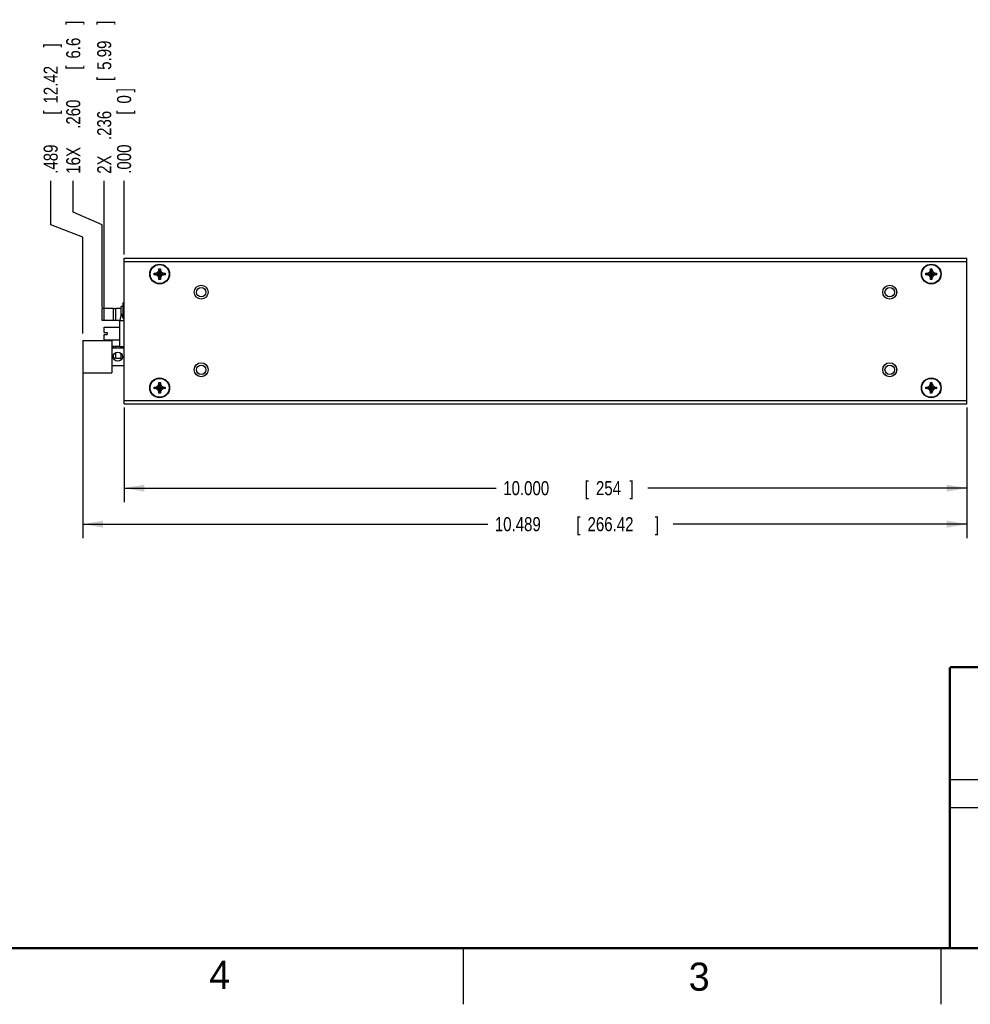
# Model space of a CAD drawing. Header units: inches. Extents: x 0 to 34, y 0 to 22.
# Tile 11 of 21: x 17.3 to 25.8, y 0 to 8.8. Entities that reach past the tile are written whole.
import ezdxf

# ---------------------------------------------------------------- set-up
doc = ezdxf.new("R2010")
doc.units = ezdxf.units.IN
doc.header["$LTSCALE"] = 1.87
doc.header["$MEASUREMENT"] = 0
doc.layers.get('0').update_dxf_attribs({"linetype": 'CONTINUOUS'})
doc.layers.add('DIMENSIONS', color=7, linetype='CONTINUOUS')
doc.styles.get("Standard").update_dxf_attribs({"font": 'txt', "width": 0.8})
doc.dimstyles.new('DIMSTYLE_1', dxfattribs={"dimtxt": 0.125, "dimasz": 0.18, "dimexe": 0.18, "dimexo": 0.0625, "dimgap": 0.09, "dimtad": 0, "dimtih": 1, "dimtoh": 1, "dimdec": 3, "dimlfac": 1.333333, "dimzin": 4, "dimdsep": 46, "dimtxsty": 'STANDARD', "dimblk": '_FILLED', "dimblk1": '_FILLED', "dimblk2": '_FILLED', "dimcen": 0.09, "dimadec": 0, "dimazin": 0, "dimtp": 0.01, "dimtm": 0.01, "dimtfac": 1, "dimtdec": 3, "dimtofl": 0, "dimtmove": 0, "dimatfit": 3, "dimldrblk": '_FILLED', "dimfxl": 1, "dimtolj": 1, "dimtzin": 4, "dimarcsym": 0})
doc.dimstyles.new('DIMSTYLE_2', dxfattribs={"dimtxt": 0.125, "dimasz": 0.18, "dimexe": 0.18, "dimexo": 0.0625, "dimgap": 0.09, "dimtad": 0, "dimtih": 1, "dimtoh": 1, "dimdec": 3, "dimlfac": 1.333333, "dimzin": 4, "dimdsep": 46, "dimtxsty": 'STANDARD', "dimblk": '_FILLED', "dimblk1": '_FILLED', "dimblk2": '_FILLED', "dimcen": 0.09, "dimadec": 0, "dimazin": 0, "dimtp": 0.01, "dimtm": 0.01, "dimtfac": 1, "dimtdec": 3, "dimtofl": 0, "dimtmove": 0, "dimatfit": 3, "dimldrblk": '_FILLED', "dimfxl": 1, "dimtolj": 1, "dimtzin": 4, "dimarcsym": 0})

# ---------------------------------------------------------------- blocks, each defined once
blk = doc.blocks.new('*D17')
at = {"layer": 'DIMENSIONS', "color": 2, "linetype": 'CONTINUOUS'}
for p, q in [((17.7777, 7.0496), (17.7777, 7.3283)), ((18.0352, 6.9363), (17.7777, 7.0496)), ((18.0352, 6.2008), (18.0352, 6.9363))]:
    blk.add_line(p, q, dxfattribs=at)
at = {"layer": 'DIMENSIONS', "color": 2, "linetype": 'CONTINUOUS', "width": 0.8}
for s, p in [(']', (17.8402, 8.7158)), ('6.6', (17.8402, 8.4158)), ('[', (17.8402, 8.3158)), ('.260', (17.8402, 7.7908)), ('16X ', (17.8402, 7.3908))]:
    blk.add_text(s, height=0.125, rotation=90, dxfattribs=at).set_placement(p)
blk = doc.blocks.new('_FILLED')
at = {"color": 0, "linetype": 'BYBLOCK'}
blk.add_solid([(0, 0), (-1, 0.174), (-1, -0.174)], dxfattribs=at)
blk = doc.blocks.new('*D18')
at = {"layer": 'DIMENSIONS', "color": 2, "linetype": 'CONTINUOUS'}
blk.add_line((18.0534, 6.0881), (18.0534, 7.3283), dxfattribs=at)
at = {"layer": 'DIMENSIONS', "color": 2, "linetype": 'CONTINUOUS', "width": 0.8}
for s, p in [(']', (18.1159, 8.7158)), ('5.99', (18.1159, 8.3158)), ('[', (18.1159, 8.2158)), ('.236', (18.1159, 7.6908)), ('2X ', (18.1159, 7.3908))]:
    blk.add_text(s, height=0.125, rotation=90, dxfattribs=at).set_placement(p)
blk = doc.blocks.new('*D19')
at = {"layer": 'DIMENSIONS', "color": 2, "linetype": 'CONTINUOUS'}
for p, q in [((17.5769, 6.9363), (17.5769, 7.3283)), ((17.8635, 6.8281), (17.5769, 6.9363)), ((17.8635, 5.9705), (17.8635, 6.8281))]:
    blk.add_line(p, q, dxfattribs=at)
at = {"layer": 'DIMENSIONS', "color": 2, "linetype": 'CONTINUOUS', "width": 0.8}
for s, p in [(']', (17.6394, 8.5158)), ('12.42', (17.6394, 8.0158)), ('[', (17.6394, 7.9158)), ('.489', (17.6394, 7.3908))]:
    blk.add_text(s, height=0.125, rotation=90, dxfattribs=at).set_placement(p)
blk = doc.blocks.new('*D20')
at = {"layer": 'DIMENSIONS', "color": 2, "linetype": 'CONTINUOUS'}
blk.add_line((18.2302, 6.6733), (18.2302, 7.3283), dxfattribs=at)
at = {"layer": 'DIMENSIONS', "color": 2, "linetype": 'CONTINUOUS', "width": 0.8}
for s, p in [(']', (18.2927, 8.1158)), ('0', (18.2927, 8.0158)), ('[', (18.2927, 7.9158)), ('.000', (18.2927, 7.3908))]:
    blk.add_text(s, height=0.125, rotation=90, dxfattribs=at).set_placement(p)
blk = doc.blocks.new('*D21')
at = {"layer": 'DIMENSIONS', "color": 2, "linetype": 'CONTINUOUS'}
for p, q in [((18.2302, 5.3108), (18.2302, 4.4683)), ((25.7302, 5.3108), (25.7302, 4.4683)), ((18.2302, 4.5933), (21.5421, 4.5933)), ((25.7302, 4.5933), (22.8921, 4.5933))]:
    blk.add_line(p, q, dxfattribs=at)
at = {"layer": 'DIMENSIONS', "color": 2, "linetype": 'CONTINUOUS', "xscale": 0.18, "yscale": 0.18, "zscale": 0.18, "rotation": 180}
blk.add_blockref('_FILLED', (18.2302, 4.5933), dxfattribs=at)
at = {"layer": 'DIMENSIONS', "color": 2, "linetype": 'CONTINUOUS', "xscale": 0.18, "yscale": 0.18, "zscale": 0.18}
blk.add_blockref('_FILLED', (25.7302, 4.5933), dxfattribs=at)
at = {"layer": 'DIMENSIONS', "color": 2, "linetype": 'CONTINUOUS', "width": 0.8}
for s, p in [('10.000', (21.6046, 4.5308)), ('[', (22.3296, 4.5308)), ('254', (22.4296, 4.5308)), (']', (22.7296, 4.5308))]:
    blk.add_text(s, height=0.125, dxfattribs=at).set_placement(p)
blk = doc.blocks.new('*D22')
at = {"layer": 'DIMENSIONS', "color": 2, "linetype": 'CONTINUOUS'}
for p, q in [((17.8635, 5.7008), (17.8635, 4.1477)), ((25.7302, 5.3108), (25.7302, 4.1477)), ((17.8635, 4.2727), (21.4673, 4.2727)), ((25.7302, 4.2727), (23.1173, 4.2727))]:
    blk.add_line(p, q, dxfattribs=at)
at = {"layer": 'DIMENSIONS', "color": 2, "linetype": 'CONTINUOUS', "xscale": 0.18, "yscale": 0.18, "zscale": 0.18, "rotation": 180}
blk.add_blockref('_FILLED', (17.8635, 4.2727), dxfattribs=at)
at = {"layer": 'DIMENSIONS', "color": 2, "linetype": 'CONTINUOUS', "xscale": 0.18, "yscale": 0.18, "zscale": 0.18}
blk.add_blockref('_FILLED', (25.7302, 4.2727), dxfattribs=at)
at = {"layer": 'DIMENSIONS', "color": 2, "linetype": 'CONTINUOUS', "width": 0.8}
for s, p in [('10.489', (21.5298, 4.2102)), ('[', (22.2548, 4.2102)), ('266.42', (22.3548, 4.2102)), (']', (22.9548, 4.2102))]:
    blk.add_text(s, height=0.125, dxfattribs=at).set_placement(p)

msp = doc.modelspace()

# ---------------------------------------------------------------- linework, layer by layer
at = {"color": 7, "linetype": 'CONTINUOUS'}
for p, q in [((18.23021, 5.34335), (18.23021, 6.64085)), ((18.23021, 6.64085), (25.73021, 6.64085)), ((18.23021, 6.61085), (25.73021, 6.61085)), ((25.73021, 5.34335), (25.73021, 6.64085)), ((18.49871, 6.4916), (18.49871, 6.5051)), ((18.49871, 6.5051), (18.59471, 6.4916)), ((18.49871, 6.5051), (18.51221, 6.5051)), ((18.49871, 6.4916), (18.59471, 6.5051)), ((18.51221, 6.4916), (18.49871, 6.4916)), ((18.51221, 6.5051), (18.52981, 6.51526)), ((18.51221, 6.5051), (18.58121, 6.4916)), ((18.51221, 6.4916), (18.58121, 6.5051)), ((18.52981, 6.48144), (18.51221, 6.4916)), ((18.52981, 6.51526), (18.53996, 6.53285)), ((18.52981, 6.48144), (18.56362, 6.51526)), ((18.52981, 6.51526), (18.56362, 6.48144)), ((18.53996, 6.53285), (18.53996, 6.54635)), ((18.53996, 6.45035), (18.55346, 6.54635)), ((18.55346, 6.45035), (18.53996, 6.54635)), ((18.53996, 6.54635), (18.55346, 6.54635)), ((18.53996, 6.46385), (18.55346, 6.53285)), ((18.55346, 6.46385), (18.53996, 6.53285)), ((18.55346, 6.54635), (18.55346, 6.53285)), ((18.55346, 6.53285), (18.56362, 6.51526)), ((18.56362, 6.51526), (18.58121, 6.5051)), ((18.58121, 6.4916), (18.56362, 6.48144)), ((18.58121, 6.5051), (18.59471, 6.5051)), ((18.59471, 6.4916), (18.58121, 6.4916)), ((18.59471, 6.5051), (18.59471, 6.4916)), ((25.36571, 6.4916), (25.46171, 6.5051)), ((25.36571, 6.5051), (25.37921, 6.5051)), ((25.36571, 6.5051), (25.46171, 6.4916)), ((25.36571, 6.4916), (25.36571, 6.5051)), ((25.37921, 6.4916), (25.36571, 6.4916)), ((25.37921, 6.5051), (25.39681, 6.51526)), ((25.37921, 6.4916), (25.44821, 6.5051)), ((25.37921, 6.5051), (25.44821, 6.4916)), ((25.39681, 6.48144), (25.37921, 6.4916)), ((25.39681, 6.51526), (25.40696, 6.53285)), ((25.39681, 6.48144), (25.43062, 6.51526)), ((25.39681, 6.51526), (25.43062, 6.48144)), ((25.40696, 6.54635), (25.42046, 6.54635)), ((25.40696, 6.53285), (25.40696, 6.54635)), ((25.40696, 6.45035), (25.42046, 6.54635)), ((25.42046, 6.45035), (25.40696, 6.54635)), ((25.40696, 6.46385), (25.42046, 6.53285)), ((25.42046, 6.46385), (25.40696, 6.53285)), ((25.42046, 6.54635), (25.42046, 6.53285)), ((25.42046, 6.53285), (25.43062, 6.51526)), ((25.43062, 6.51526), (25.44821, 6.5051)), ((25.44821, 6.4916), (25.43062, 6.48144)), ((25.44821, 6.5051), (25.46171, 6.5051)), ((25.46171, 6.4916), (25.44821, 6.4916)), ((25.46171, 6.5051), (25.46171, 6.4916)), ((18.53996, 6.46385), (18.52981, 6.48144)), ((18.53996, 6.45035), (18.53996, 6.46385)), ((18.55346, 6.45035), (18.53996, 6.45035)), ((18.56362, 6.48144), (18.55346, 6.46385)), ((18.55346, 6.46385), (18.55346, 6.45035)), ((25.40696, 6.46385), (25.39681, 6.48144)), ((25.40696, 6.45035), (25.40696, 6.46385)), ((25.42046, 6.45035), (25.40696, 6.45035)), ((25.43062, 6.48144), (25.42046, 6.46385)), ((25.42046, 6.46385), (25.42046, 6.45035)), ((18.22046, 6.23126), (18.22927, 6.24651)), ((18.22046, 6.23126), (18.22046, 6.14482)), ((18.22927, 6.24651), (18.23021, 6.24651)), ((18.03524, 6.08426), (18.03524, 6.19226)), ((18.13649, 6.19226), (18.03524, 6.19226)), ((18.13649, 6.08426), (18.13649, 6.19226)), ((18.15584, 6.19001), (18.13649, 6.19001)), ((18.15584, 6.08426), (18.15584, 6.19226)), ((18.20399, 6.19226), (18.15584, 6.19226)), ((18.20399, 6.12628), (18.20399, 6.20838)), ((18.22046, 6.20838), (18.20399, 6.20838)), ((18.22927, 6.19238), (18.23021, 6.19238)), ((18.13649, 6.08426), (18.03524, 6.08426)), ((18.15584, 6.08651), (18.13649, 6.08651)), ((18.19159, 6.08426), (18.15584, 6.08426)), ((18.19159, 5.85513), (18.19159, 6.08388)), ((18.19159, 6.08388), (18.23021, 6.08388)), ((18.0534, 5.9791), (18.0534, 6.02561)), ((18.0534, 6.02561), (18.19159, 6.02561)), ((18.0534, 5.9791), (18.0785, 5.9791)), ((18.0534, 5.9134), (18.0534, 5.95991)), ((18.0534, 5.95991), (18.0785, 5.95991)), ((18.0785, 5.9791), (18.0785, 5.95991)), ((17.86346, 5.90801), (17.86346, 5.61851)), ((17.86346, 5.90801), (18.12146, 5.90801)), ((18.0534, 5.9134), (18.19159, 5.9134)), ((18.12146, 5.90801), (18.12146, 5.61851)), ((18.22796, 5.90801), (18.22796, 5.61851)), ((18.22796, 5.90801), (18.23021, 5.90801)), ((18.13649, 5.85476), (18.12146, 5.85476)), ((18.12146, 5.84201), (18.22796, 5.84201)), ((18.13649, 5.84201), (18.13649, 5.85476)), ((18.15584, 5.85251), (18.13649, 5.85251)), ((18.15584, 5.84201), (18.15584, 5.85476)), ((18.1916, 5.85476), (18.15584, 5.85476)), ((18.15584, 5.74676), (18.15584, 5.8003)), ((18.19159, 5.85513), (18.22796, 5.85513)), ((18.20399, 5.74338), (18.20399, 5.79153)), ((18.13649, 5.74676), (18.13616, 5.74676)), ((18.13649, 5.74676), (18.13649, 5.78049)), ((18.15584, 5.74901), (18.13649, 5.74901)), ((18.20399, 5.74676), (18.15584, 5.74676)), ((18.21011, 5.74338), (18.20399, 5.74338)), ((17.86346, 5.61851), (18.12146, 5.61851)), ((18.12146, 5.68451), (18.22796, 5.68451)), ((18.22796, 5.61851), (18.23021, 5.61851)), ((18.52981, 5.50276), (18.53996, 5.52035)), ((18.53996, 5.52035), (18.53996, 5.53385)), ((18.55346, 5.43785), (18.53996, 5.53385)), ((18.53996, 5.43785), (18.55346, 5.53385)), ((18.53996, 5.53385), (18.55346, 5.53385)), ((18.55346, 5.45135), (18.53996, 5.52035)), ((18.53996, 5.45135), (18.55346, 5.52035)), ((18.55346, 5.53385), (18.55346, 5.52035)), ((18.55346, 5.52035), (18.56362, 5.50276)), ((25.39681, 5.50276), (25.40696, 5.52035)), ((25.40696, 5.53385), (25.42046, 5.53385)), ((25.40696, 5.52035), (25.40696, 5.53385)), ((25.40696, 5.43785), (25.42046, 5.53385)), ((25.42046, 5.43785), (25.40696, 5.53385)), ((25.42046, 5.45135), (25.40696, 5.52035)), ((25.40696, 5.45135), (25.42046, 5.52035)), ((25.42046, 5.53385), (25.42046, 5.52035)), ((25.42046, 5.52035), (25.43062, 5.50276)), ((18.49871, 5.4791), (18.49871, 5.4926)), ((18.49871, 5.4926), (18.59471, 5.4791)), ((18.49871, 5.4926), (18.51221, 5.4926)), ((18.49871, 5.4791), (18.59471, 5.4926)), ((18.51221, 5.4791), (18.49871, 5.4791)), ((18.51221, 5.4926), (18.52981, 5.50276)), ((18.51221, 5.4926), (18.58121, 5.4791)), ((18.51221, 5.4791), (18.58121, 5.4926)), ((18.52981, 5.46894), (18.51221, 5.4791)), ((18.52981, 5.50276), (18.56362, 5.46894)), ((18.52981, 5.46894), (18.56362, 5.50276)), ((18.53996, 5.45135), (18.52981, 5.46894)), ((18.53996, 5.43785), (18.53996, 5.45135)), ((18.55346, 5.43785), (18.53996, 5.43785)), ((18.56362, 5.46894), (18.55346, 5.45135)), ((18.55346, 5.45135), (18.55346, 5.43785)), ((18.56362, 5.50276), (18.58121, 5.4926)), ((18.58121, 5.4791), (18.56362, 5.46894)), ((18.58121, 5.4926), (18.59471, 5.4926)), ((18.59471, 5.4791), (18.58121, 5.4791)), ((18.59471, 5.4926), (18.59471, 5.4791)), ((25.36571, 5.4791), (25.46171, 5.4926)), ((25.36571, 5.4926), (25.37921, 5.4926)), ((25.36571, 5.4926), (25.46171, 5.4791)), ((25.36571, 5.4791), (25.36571, 5.4926)), ((25.37921, 5.4791), (25.36571, 5.4791)), ((25.37921, 5.4926), (25.39681, 5.50276)), ((25.37921, 5.4791), (25.44821, 5.4926)), ((25.37921, 5.4926), (25.44821, 5.4791)), ((25.39681, 5.46894), (25.37921, 5.4791)), ((25.39681, 5.50276), (25.43062, 5.46894)), ((25.39681, 5.46894), (25.43062, 5.50276)), ((25.40696, 5.45135), (25.39681, 5.46894)), ((25.40696, 5.43785), (25.40696, 5.45135)), ((25.42046, 5.43785), (25.40696, 5.43785)), ((25.43062, 5.46894), (25.42046, 5.45135)), ((25.42046, 5.45135), (25.42046, 5.43785)), ((25.43062, 5.50276), (25.44821, 5.4926)), ((25.44821, 5.4791), (25.43062, 5.46894)), ((25.44821, 5.4926), (25.46171, 5.4926)), ((25.46171, 5.4791), (25.44821, 5.4791)), ((25.46171, 5.4926), (25.46171, 5.4791)), ((18.23021, 5.37335), (25.73021, 5.37335)), ((18.23021, 5.34335), (25.73021, 5.34335))]:
    msp.add_line(p, q, dxfattribs=at)
at = {"color": 2, "linetype": 'CONTINUOUS'}
for p, q in [((25.58002, 2), (28.38002, 2)), ((25.58002, 1.75), (28.38002, 1.75)), ((21.25002, 0), (21.25002, 0.5)), ((25.50002, 0.5), (25.50002, 0))]:
    msp.add_line(p, q, dxfattribs=at)
at = {"color": 7, "linetype": 'CONTINUOUS', "const_width": 0.02}
for points in [[(25.58002, 3), (33.50002, 3)], [(25.58002, 3), (25.58002, 0.5)], [(0.50002, 0.5), (33.50002, 0.5)]]:
    msp.add_lwpolyline(points, dxfattribs=at)
at = {"color": 7, "linetype": 'CONTINUOUS'}
for centre, radius in [((18.54671, 6.49835), 0.08812), ((18.54671, 6.49835), 0.08438), ((25.41371, 6.49835), 0.08812), ((25.41371, 6.49835), 0.08438), ((18.91646, 6.3371), 0.06225), ((18.91646, 6.3371), 0.06187), ((25.04396, 6.3371), 0.06225), ((25.04396, 6.3371), 0.06187), ((18.91646, 6.3371), 0.042), ((25.04396, 6.3371), 0.042), ((18.17396, 5.76326), 0.04125), ((18.91646, 5.6471), 0.06225), ((18.91646, 5.6471), 0.06187), ((25.04396, 5.6471), 0.06225), ((25.04396, 5.6471), 0.06187), ((18.91646, 5.6471), 0.042), ((25.04396, 5.6471), 0.042), ((18.54671, 5.48585), 0.08812), ((18.54671, 5.48585), 0.08438), ((25.41371, 5.48585), 0.08812), ((25.41371, 5.48585), 0.08438)]:
    msp.add_circle(centre, radius, dxfattribs=at)
for centre, start, end in [((18.27034, 6.08388), 120.633109, 180), ((18.27034, 5.85513), 180, 189.595109)]:
    msp.add_arc(centre, 0.07875, start, end, dxfattribs=at)
for points, knots in [([(18.22927, 6.24651), (18.22902, 6.24608), (18.22853, 6.24521), (18.22783, 6.24392), (18.22716, 6.24264), (18.22652, 6.24137), (18.22592, 6.24012), (18.22536, 6.23887), (18.22483, 6.23764), (18.22433, 6.23641), (18.22386, 6.23518), (18.22343, 6.23396), (18.22303, 6.23275), (18.22266, 6.23153), (18.22233, 6.23032), (18.22203, 6.22911), (18.22177, 6.2279), (18.22154, 6.2267), (18.22134, 6.22549), (18.22118, 6.22428), (18.22105, 6.22307), (18.22096, 6.22186), (18.22091, 6.22065), (18.22089, 6.21945), (18.22091, 6.21824), (18.22096, 6.21703), (18.22105, 6.21582), (18.22118, 6.21461), (18.22134, 6.21341), (18.22154, 6.2122), (18.22177, 6.21099), (18.22203, 6.20978), (18.22233, 6.20857), (18.22266, 6.20736), (18.22303, 6.20615), (18.22343, 6.20493), (18.22386, 6.20371), (18.22433, 6.20249), (18.22483, 6.20126), (18.22536, 6.20002), (18.22592, 6.19877), (18.22652, 6.19752), (18.22716, 6.19625), (18.22783, 6.19497), (18.22853, 6.19368), (18.22902, 6.19282), (18.22927, 6.19238)], [0, 0, 0, 0, 0.0262547, 0.0519409, 0.0771023, 0.1017822, 0.1260227, 0.1498619, 0.1733348, 0.1964748, 0.2193121, 0.2418769, 0.2641951, 0.2862939, 0.3081961, 0.3299261, 0.3515049, 0.3729536, 0.3942929, 0.4155409, 0.4367182, 0.4578412, 0.4789296, 0.5, 0.5210704, 0.5421588, 0.5632818, 0.5844591, 0.6057071, 0.6270464, 0.6484951, 0.6700739, 0.6918039, 0.7137061, 0.7358049, 0.7581231, 0.7806879, 0.8035252, 0.8266652, 0.8501381, 0.8739773, 0.8982178, 0.9228977, 0.9480591, 0.9737453, 1, 1, 1, 1]), ([(18.23021, 6.15039), (18.22995, 6.15019), (18.22928, 6.14968), (18.22823, 6.14883), (18.22708, 6.14783), (18.22598, 6.1468), (18.22493, 6.14575), (18.22393, 6.14468), (18.22297, 6.14358), (18.22208, 6.14246), (18.22123, 6.14133), (18.22045, 6.14017), (18.21971, 6.139), (18.21903, 6.13782), (18.21841, 6.13661), (18.21784, 6.13539), (18.21733, 6.13416), (18.21687, 6.13292), (18.21648, 6.13166), (18.21614, 6.13039), (18.21586, 6.12912), (18.21564, 6.12784), (18.21548, 6.12655), (18.21538, 6.12526), (18.21534, 6.12397), (18.21536, 6.12267), (18.21544, 6.12138), (18.21558, 6.1201), (18.21577, 6.11882), (18.21603, 6.11755), (18.21634, 6.11628), (18.21671, 6.11503), (18.21714, 6.11378), (18.21763, 6.11254), (18.21817, 6.11131), (18.21877, 6.1101), (18.21942, 6.1089), (18.22012, 6.10774), (18.22085, 6.10661), (18.22161, 6.10553), (18.2224, 6.10449), (18.22323, 6.10346), (18.22412, 6.10244), (18.22507, 6.10141), (18.22609, 6.10038), (18.22717, 6.09936), (18.22831, 6.09835), (18.22933, 6.0975), (18.22997, 6.097), (18.23021, 6.09681)], [0, 0, 0, 0, 0.015591, 0.0397993, 0.0637635, 0.087472, 0.1109106, 0.1340624, 0.1569144, 0.1794577, 0.2017022, 0.2236764, 0.2454101, 0.2669324, 0.2882655, 0.3094247, 0.330425, 0.3512813, 0.3720108, 0.3926333, 0.4131685, 0.4336361, 0.4540522, 0.4744307, 0.4947854, 0.5151295, 0.5354736, 0.5558261, 0.5761936, 0.5965866, 0.6170493, 0.6376323, 0.6583858, 0.6793551, 0.7005187, 0.7218362, 0.7432635, 0.7647077, 0.7858937, 0.8066067, 0.8271071, 0.8477845, 0.8689978, 0.8910606, 0.9139556, 0.9374812, 0.9614937, 0.9858824, 1, 1, 1, 1]), ([(18.22927, 6.19238), (18.22902, 6.19151), (18.22853, 6.18978), (18.22782, 6.18719), (18.22715, 6.18463), (18.22652, 6.1821), (18.22592, 6.17959), (18.22536, 6.1771), (18.22482, 6.17463), (18.22433, 6.17217), (18.22386, 6.16972), (18.22343, 6.16728), (18.22303, 6.16485), (18.22266, 6.16242), (18.22233, 6.16), (18.22203, 6.15758), (18.22177, 6.15517), (18.22153, 6.15275), (18.22134, 6.15033), (18.22118, 6.14792), (18.22109, 6.14624), (18.22105, 6.14536), (18.22105, 6.14529)], [0, 0, 0, 0, 0.0568038, 0.1127334, 0.1678732, 0.2223069, 0.2761171, 0.3293771, 0.3821537, 0.4345101, 0.4865014, 0.5381824, 0.5895972, 0.6407916, 0.6918002, 0.7426591, 0.7933959, 0.8440359, 0.8946019, 0.9451094, 0.9955771, 1, 1, 1, 1])]:
    msp.add_open_spline(points, degree=3, knots=knots, dxfattribs=at)

# ---------------------------------------------------------------- texts
at = {"color": 2, "linetype": 'CONTINUOUS'}
for s, p in [('4', (18.98838, 0.13692)), ('3', (23.25553, 0.12104))]:
    msp.add_text(s, height=0.25, dxfattribs=at).set_placement(p)

# ---------------------------------------------------------------- dimensions: what is measured, and where the dimension line sits
at = {"layer": 'DIMENSIONS', "color": 2, "linetype": 'CONTINUOUS'}
for feature_location, offset, dtype, text, picture, middle in [((18.03524, 6.20076), (-0.25751, 1.12759), 0, '16X <>', '*D17', (17.77774, 8.10335)), ((18.0534, 6.08811), (0, 1.24024), 1, '2X <>', '*D18', (18.0534, 8.10335))]:
    dim = msp.add_ordinate_dim(feature_location=feature_location, offset=offset, dtype=dtype, origin=(18.23021, 6.61085), text=text, dimstyle='DIMSTYLE_1', dxfattribs=at)
    dim.commit()
    dim.dimension.update_dxf_attribs({"geometry": picture, "text_midpoint": middle})
for feature_location, offset, dtype, origin, picture, middle in [((17.86346, 5.97051), (-0.2866, 1.35784), 0, (18.23021, 6.61085), '*D19', (17.57686, 8.00335)), ((18.2302147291, 6.6733493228), (0, 0.655), 1, (18.2302147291, 6.6108493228), '*D20', (18.2302147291, 7.8033493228))]:
    dim = msp.add_ordinate_dim(feature_location=feature_location, offset=offset, dtype=dtype, origin=origin, dimstyle='DIMSTYLE_1', dxfattribs=at)
    dim.commit()
    dim.dimension.update_dxf_attribs({"geometry": picture, "text_midpoint": middle})
dim = msp.add_linear_dim(base=(17.86346, 4.27267), p1=(25.73021, 5.31085), p2=(17.86346, 5.70076), angle=180, dimstyle='DIMSTYLE_2', dxfattribs=at)
dim.commit()
dim.dimension.update_dxf_attribs({"geometry": '*D22', "text_midpoint": (22.29231, 4.27267), "dimtype": 160})
dim = msp.add_linear_dim(base=(25.73021, 4.59335), p1=(18.23021, 5.31085), p2=(25.73021, 5.31085), dimstyle='DIMSTYLE_2', dxfattribs=at)
dim.commit()
dim.dimension.update_dxf_attribs({"geometry": '*D21', "text_midpoint": (22.21714, 4.59335), "dimtype": 160})

doc.saveas('drawing.dxf')
